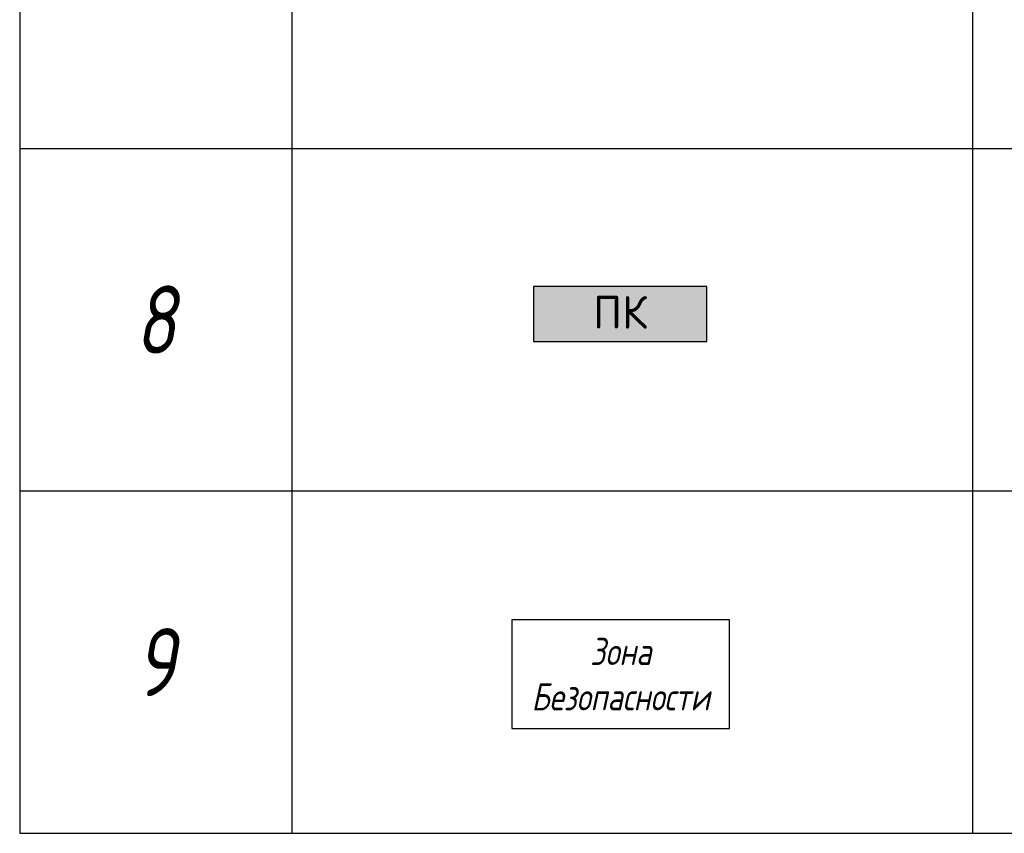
# Model space of a CAD drawing. Header units: millimetres. Extents: x -521669 to 178656, y -69521 to 560843.
# Tile 210 of 256: x -150089 to -146471, y 518589 to 521579. Entities that reach past the tile are written whole.
import ezdxf

# ---------------------------------------------------------------- set-up
doc = ezdxf.new("R2010")
doc.units = ezdxf.units.MM
doc.layers.add('_ЭО_Выноски', color=7, linetype='Continuous', lineweight=25)
doc.layers.add('light_pot', color=52, linetype='Continuous', lineweight=15)
doc.styles.add('fl_iso paper', font='isocpeur.ttf', dxfattribs={"width": 0.8, "oblique": 10})
doc.styles.add('Isocp cur0_0.8', font='isocpeui.ttf', dxfattribs={"width": 0.8})
doc.styles.add('Олимпроект', font='isocpeur.ttf')

# ---------------------------------------------------------------- blocks, each defined once
blk = doc.blocks.new('*T6189')
at = {"color": 0, "linetype": 'ByBlock', "lineweight": -2, "transparency": 16777216}
for p, q in [((0, 0), (13800, 0)), ((0, 0), (0, -14133.3)), ((1000, 0), (1000, -14133.3)), ((3500, 0), (3500, -14133.3)), ((10500, 0), (10500, -14133.3)), ((12000, 0), (12000, -14133.3)), ((13800, 0), (13800, -14133.3)), ((0, -1500), (13800, -1500)), ((0, -2720.8), (13800, -2720.8)), ((0, -4358.3), (13800, -4358.3)), ((0, -5995.8), (13800, -5995.8)), ((0, -7195.8), (13800, -7195.8)), ((0, -8416.7), (13800, -8416.7)), ((0, -10016.7), (13800, -10016.7)), ((0, -11616.7), (13800, -11616.7)), ((0, -12875), (13800, -12875)), ((0, -14133.3), (13800, -14133.3))]:
    blk.add_line(p, q, dxfattribs=at)
at = {"transparency": 16777216, "style": 'fl_iso paper'}
for s, insert, char_height, width, attachment_point in [('Кол-во, шт.', (11250, -750), 300, 1200, 5), ('{\\H0.9375x;\\C7;Обозначение\\H1.0667x; }', (2250, -750), 320, 2200, 5), ('Прим.', (12900, -750), 300, 1500, 5), ('{\\C7;Поз.}', (500, -750), 300, 700, 5), ('{\\C7;Наименование}', (7000, -750), 300, 6700, 5), ('Точечный встраиваемый светильник диаметром 120мм с рассеяным светом, 10W, 4000К. Степень защиты IP20', (3650, -2110.4), 250, 6700, 4), ('1', (500, -2110.4), 250, 700, 5), ('2', (11250, -2110.4), 250, 1200, 5), ('Светильник подвесной линейный ART-LINE35 S, 12W, LED лента, опаловый рассеиватель, 4000К, белый, >90Ra, ART, выносной блок питаня, 990*35*35мм. Степень защиты IP20', (3650, -3539.6), 250, 6700, 4), ('2', (500, -3539.6), 250, 700, 5), ('24', (11250, -3539.6), 250, 1200, 5), ('Светильник подвесной линейный ART-LINE35 S, 12W, LED лента, опаловый рассеиватель, 4000К, белый, >90Ra, ART, выносной блок питаня, 990*35*35мм. Степень защиты IP20', (3650, -5177.1), 250, 6700, 4), ('3', (500, -5177.1), 250, 700, 5), ('9', (11250, -5177.1), 250, 1200, 5), ('Контурная подсветка потолка светодиодной лентой 24V, 20W, 4000К. Степень защиты IP20', (3650, -6595.8), 250, 6700, 4), ('4', (500, -6595.8), 250, 700, 5), ('{\\A1;22,5', (11250, -6595.8), 250, 1200, 5), ('м.п.', (12900, -6595.8), 250, 1500, 5), ('Встраиваемый гипсовый световой профиль с светодиодной лентой 24V, 20W, 4000К. \\PСтепень защиты IP20', (3650, -7806.3), 250, 6700, 4), ('5', (500, -7806.3), 250, 700, 5), ('{\\A1;16,5', (11250, -7806.3), 250, 1200, 5), ('м.п.', (12900, -7806.3), 250, 1500, 5), ('Эвакуационный указатель аварийный MIZAR 2023-2 LED STANDARD G2, 230В, 2Вт, IP40, \\Pс автономной работой 3 ч', (3650, -9216.7), 250, 6700, 4), ('6', (500, -9216.7), 250, 700, 5), ('5', (11250, -9216.7), 250, 1200, 5), ('Двусторонний световой указатель аварийный MIZAR 2023-2 LED STANDARD G2, 230В, 2Вт, IP40, с автономной работой 3 ч', (3650, -10816.7), 250, 6700, 4), ('7', (500, -10816.7), 250, 700, 5), ('3', (11250, -10816.7), 250, 1200, 5), ('Световой указатель ПК MIZAR 2023-2 LED STANDARD G2, 230В, 2Вт, IP40, \\Pс автономной работой 3 ч', (3650, -12245.8), 250, 6700, 4), ('8', (500, -12245.8), 250, 700, 5), ('2', (11250, -12245.8), 250, 1200, 5), ('Световой указатель "Безопасная зона МГН" MIZAR 2023-2 LED STANDARD G2, 230В, 3Вт, IP40, с автономной работой 3 ч', (3650, -13504.2), 250, 6700, 4), ('9', (500, -13504.2), 250, 700, 5), ('3', (11250, -13504.2), 250, 1200, 5)]:
    blk.add_mtext(s, dxfattribs=dict(at, insert=insert, char_height=char_height, width=width, attachment_point=attachment_point))
blk = doc.blocks.new('*U3550')
h = blk.add_hatch()
h.set_pattern_fill('ANGLE', color=1)
h.set_pattern_definition([(0, (0, 30.6204), (0, 6.985), [5.08, -1.905]), (90, (0, 30.6204), (-6.985, 4e-16), [5.08, -1.905])])
h.paths.add_polyline_path([(318.3, -100.8), (318.3, 100.8), (-318.3, 100.8), (-318.3, -100.8)])
at = {"color": 7}
for p, q in [((318.3, 100.8), (-318.3, 100.8)), ((-318.3, 100.8), (-318.3, -100.8)), ((318.3, -100.8), (318.3, 100.8)), ((-318.3, -100.8), (318.3, -100.8))]:
    blk.add_line(p, q, dxfattribs=at)
at = {"color": 7, "insert": (-318.3, 66.4), "char_height": 120, "attachment_point": 1, "style": 'Олимпроект'}
blk.add_mtext_dynamic_manual_height_columns('\\pxqc;ПК', width=636.589, gutter_width=125, heights=[164.6], dxfattribs=at)

msp = doc.modelspace()

# ---------------------------------------------------------------- linework, layer by layer
at = {"layer": 'light_pot', "color": 1, "linetype": 'ByBlock', "lineweight": -2, "ltscale": 15, "true_color": 0xff0f0f}
msp.add_lwpolyline([(-148280.4, 518974.1), (-147480.4, 518974.1), (-147480.4, 519374.1), (-148280.4, 519374.1)], close=True, dxfattribs=at)

# ---------------------------------------------------------------- block references
msp.add_blockref('*T6189', (-150088.6, 532722.4))
at = {"layer": '_ЭО_Выноски', "zscale": 100}
msp.add_blockref('*U3550', (-147883, 520497.3, 0), dxfattribs=at)

# ---------------------------------------------------------------- texts
at = {"layer": 'light_pot', "color": 1, "linetype": 'ByBlock', "lineweight": -2, "ltscale": 15, "true_color": 0xff0f0f, "insert": (-147880.4, 519174.1), "char_height": 100, "width": 533.655, "attachment_point": 5, "style": 'Isocp cur0_0.8'}
msp.add_mtext('Зона\\PБезопасности', dxfattribs=at)

doc.saveas('drawing.dxf')
